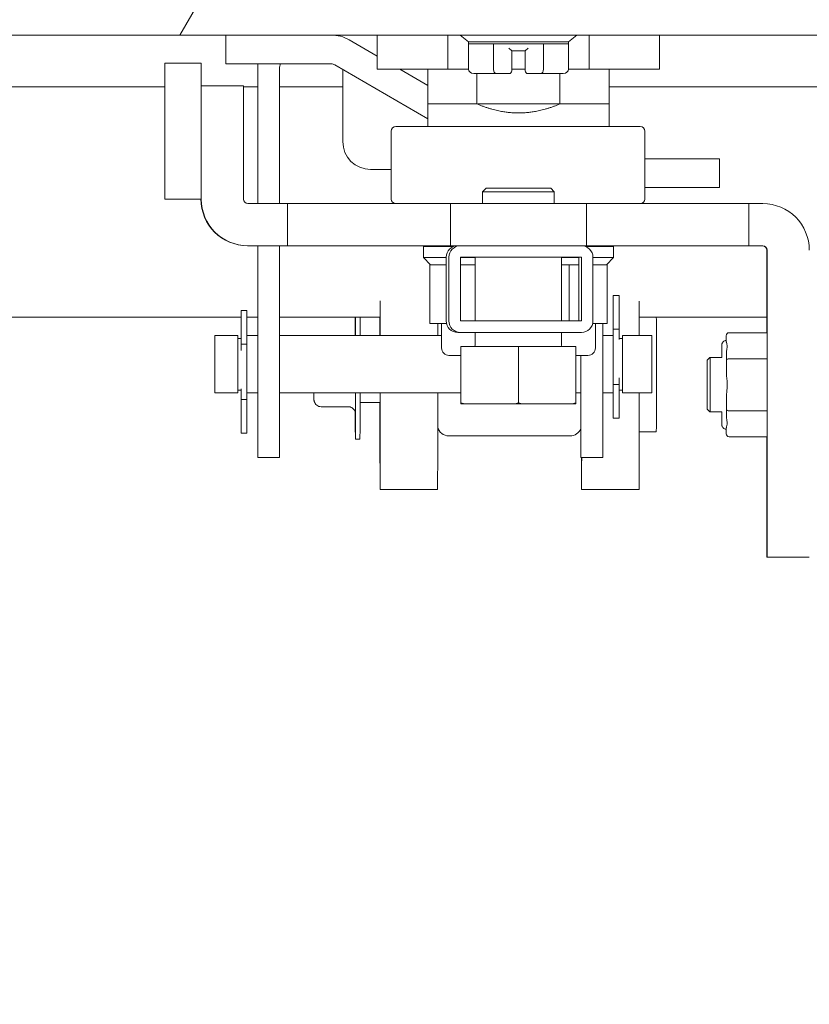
# Model space of a CAD drawing. Header units: inches. Extents: x 15 to 394, y 11 to 241.
# Tile 43 of 83: x 289.9 to 293.33, y 73.11 to 77.39. Entities that reach past the tile are written whole.
import ezdxf

# ---------------------------------------------------------------- set-up
doc = ezdxf.new("R2010")
doc.units = ezdxf.units.IN
doc.header["$LTSCALE"] = 24
doc.header["$MEASUREMENT"] = 0
doc.layers.get('0').update_dxf_attribs({"lineweight": 0})
for name, color, linetype, lineweight in [('Dimension (ANSI)', 7, 'Continuous', 5), ('Hatch (ANSI)', 7, 'Continuous', 5), ('Visible (ANSI)', 7, 'Continuous', 5)]:
    doc.layers.add(name, color=color, linetype=linetype, lineweight=lineweight)
doc.styles.add('ROMANS', font='tahoma.ttf')
doc.dimstyles.new('Default (ANSI)', dxfattribs={"dimscale": 24, "dimtxt": 0.07, "dimasz": 0.07, "dimexe": 0.125, "dimexo": 0.0625, "dimgap": 0.031496, "dimtad": 0, "dimtih": 1, "dimtoh": 1, "dimrnd": 1e-08, "dimzin": 0, "dimdsep": 46, "dimtxsty": 'ROMANS', "dimblk": 'Filled-1', "dimcen": 0.09, "dimdle": 0.393701, "dimclrd": 256, "dimclre": 256, "dimclrt": 256, "dimadec": 0, "dimazin": 0, "dimtfac": 0.928571, "dimtofl": 0, "dimtmove": 0, "dimatfit": 3, "dimfxl": 0, "dimtolj": 1, "dimtzin": 0, "dimlwd": -1, "dimlwe": -1, "dimarcsym": 0})

# ---------------------------------------------------------------- blocks, each defined once
blk = doc.blocks.new('Filled-1')
at = {"color": 0}
for p, q in [((0, 0), (-1, 0.1786)), ((-1, 0.1786), (-1, -0.1786)), ((-1, 0), (0, 0)), ((-1, -0.1786), (0, 0))]:
    blk.add_line(p, q, dxfattribs=at)
at = {"color": 0, "flags": 128}
blk.add_lwpolyline([(-1, -0.1786), (0, 0)], dxfattribs=at)
at = {"color": 0}
blk.add_solid([(-1, -0.1786), (0, 0), (-1, 0.1786), (-1, -0.1786)], dxfattribs=at)
blk = doc.blocks.new('*D30')
at = {"layer": 'Defpoints', "color": 0}
for p in [(293.7625, 94.1654), (248.7625, 76.8662), (293.7625, 76.8662)]:
    blk.add_point(p, dxfattribs=at)
at = {"layer": 'Dimension (ANSI)'}
for p, q in [((248.7625, 78.3662), (248.7625, 97.1654)), ((293.7625, 78.3662), (293.7625, 97.1654)), ((250.4425, 94.1654), (261.6575, 94.1654)), ((292.0825, 94.1654), (280.8674, 94.1654))]:
    blk.add_line(p, q, dxfattribs=at)
at = {"layer": 'Dimension (ANSI)', "xscale": 1.680000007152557, "yscale": 1.680000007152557, "zscale": 1.680000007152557, "rotation": 180}
blk.add_blockref('Filled-1', (248.7625, 94.1654), dxfattribs=at)
at = {"layer": 'Dimension (ANSI)', "xscale": 1.680000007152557, "yscale": 1.680000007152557, "zscale": 1.680000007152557}
blk.add_blockref('Filled-1', (293.7625, 94.1654), dxfattribs=at)
at = {"layer": 'Dimension (ANSI)', "insert": (271.2625, 94.1654), "char_height": 1.68, "attachment_point": 5, "style": 'ROMANS'}
blk.add_mtext('\\A1;\\fTahoma|b0|i0;\\H1.6800;(45.00) OPENING', dxfattribs=at)
blk = doc.blocks.new('*D31')
at = {"layer": 'Defpoints', "color": 0}
for p in [(293.7625, 94.1654), (293.7625, 76.8662), (296.7625, 76.0002)]:
    blk.add_point(p, dxfattribs=at)
at = {"layer": 'Dimension (ANSI)'}
for p, q in [((293.7625, 78.3662), (293.7625, 97.1654)), ((296.7625, 77.5002), (296.7625, 97.1654)), ((292.0825, 94.1654), (290.4025, 94.1654)), ((298.4425, 94.1654), (301.1753, 94.1654))]:
    blk.add_line(p, q, dxfattribs=at)
at = {"layer": 'Dimension (ANSI)', "xscale": 1.680000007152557, "yscale": 1.680000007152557, "zscale": 1.680000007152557}
blk.add_blockref('Filled-1', (293.7625, 94.1654), dxfattribs=at)
at = {"layer": 'Dimension (ANSI)', "xscale": 1.680000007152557, "yscale": 1.680000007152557, "zscale": 1.680000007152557, "rotation": 180}
blk.add_blockref('Filled-1', (296.7625, 94.1654), dxfattribs=at)
at = {"layer": 'Dimension (ANSI)', "insert": (304.0715, 94.1654), "char_height": 1.68, "attachment_point": 5, "style": 'ROMANS'}
blk.add_mtext('\\A1;3.00', dxfattribs=at)

msp = doc.modelspace()

# ---------------------------------------------------------------- hatches: boundary and pattern name
at = {"layer": 'Hatch (ANSI)'}
h = msp.add_hatch(dxfattribs=at)
h.set_pattern_fill('ANSI31', color=256, scale=24, angle=15, style=0)
edge = h.paths.add_edge_path()
edge.add_line((294.6179, 77.2256), (294.6179, 76.4533))
edge.add_line((294.6179, 76.4533), (294.7519, 76.4533))
edge.add_line((294.7519, 76.4533), (294.7519, 77.2256))
edge.add_ellipse((294.5241, 77.2256), major_axis=(0.2278, 0), ratio=1, start_angle=0, end_angle=90)
edge.add_line((294.5241, 77.4533), (272.4796, 77.4533))
edge.add_ellipse((272.4796, 77.2256), major_axis=(0, 0.2277), ratio=1, start_angle=0, end_angle=90)
edge.add_line((272.2519, 77.2256), (272.2519, 76.5833))
edge.add_line((272.2519, 76.5833), (272.3527, 76.5833))
edge.add_line((272.3527, 76.5833), (272.3859, 76.5833))
edge.add_line((272.3859, 76.5833), (272.3859, 76.637))
edge.add_line((272.3859, 76.637), (272.3859, 77.0817))
edge.add_line((272.3859, 77.0817), (272.3859, 77.2256))
edge.add_ellipse((272.4796, 77.2256), major_axis=(-0.0937, 0), ratio=1, start_angle=270, end_angle=360, ccw=False)
edge.add_line((272.4796, 77.3193), (294.5241, 77.3193))
edge.add_ellipse((294.5241, 77.2256), major_axis=(0, 0.0937), ratio=1, start_angle=270, end_angle=360, ccw=False)
h = msp.add_hatch(dxfattribs=at)
h.set_pattern_fill('ANSI31', color=256, scale=24, style=0)
edge = h.paths.add_edge_path()
edge.add_ellipse((247.2402, 76.0002), major_axis=(0, 0.2278), ratio=1, start_angle=0, end_angle=90)
edge.add_line((247.0125, 76.0002), (247.0125, 52.3932))
edge.add_ellipse((247.3027, 52.3932), major_axis=(-0.2903, 0), ratio=1, start_angle=0, end_angle=90)
edge.add_line((247.3027, 52.1029), (296.4722, 52.1029))
edge.add_ellipse((296.4722, 52.3932), major_axis=(0, -0.2903), ratio=1, start_angle=0, end_angle=90)
edge.add_line((296.7625, 52.3932), (296.7625, 76.0002))
edge.add_ellipse((296.5347, 76.0002), major_axis=(0.2278, 0), ratio=1, start_angle=0, end_angle=90)
edge.add_line((296.5347, 76.2279), (293.9902, 76.2279))
edge.add_ellipse((293.9902, 76.3217), major_axis=(0, -0.0938), ratio=1, start_angle=270, end_angle=360, ccw=False)
edge.add_line((293.8965, 76.3217), (293.8965, 76.8662))
edge.add_ellipse((293.9902, 76.8662), major_axis=(-0.0938, 0), ratio=1, start_angle=270, end_angle=360, ccw=False)
edge.add_line((293.9902, 76.9599), (294.3875, 76.9599))
edge.add_line((294.3875, 76.9599), (294.3875, 77.0939))
edge.add_line((294.3875, 77.0939), (293.9902, 77.0939))
edge.add_ellipse((293.9902, 76.8662), major_axis=(0, 0.2278), ratio=1, start_angle=0, end_angle=90)
edge.add_line((293.7625, 76.8662), (293.7625, 76.3217))
edge.add_ellipse((293.9902, 76.3217), major_axis=(-0.2278, 0), ratio=1, start_angle=0, end_angle=90)
edge.add_line((293.9902, 76.0939), (296.5347, 76.0939))
edge.add_ellipse((296.5347, 76.0002), major_axis=(0, 0.0938), ratio=1, start_angle=270, end_angle=360, ccw=False)
edge.add_line((296.6285, 76.0002), (296.6285, 52.3932))
edge.add_ellipse((296.4722, 52.3932), major_axis=(0.1562, 0), ratio=1, start_angle=270, end_angle=360, ccw=False)
edge.add_line((296.4722, 52.2369), (247.3027, 52.2369))
edge.add_ellipse((247.3027, 52.3932), major_axis=(0, -0.1562), ratio=1, start_angle=270, end_angle=360, ccw=False)
edge.add_line((247.1465, 52.3932), (247.1465, 76.0002))
edge.add_ellipse((247.2402, 76.0002), major_axis=(-0.0938, 0), ratio=1, start_angle=270, end_angle=360, ccw=False)
edge.add_line((247.2402, 76.0939), (248.5347, 76.0939))
edge.add_ellipse((248.5347, 76.3217), major_axis=(0, -0.2278), ratio=1, start_angle=0, end_angle=90)
edge.add_line((248.7625, 76.3217), (248.7625, 76.8662))
edge.add_ellipse((248.5347, 76.8662), major_axis=(0.2278, 0), ratio=1, start_angle=0, end_angle=90)
edge.add_line((248.5347, 77.0939), (248.1375, 77.0939))
edge.add_line((248.1375, 77.0939), (248.1375, 76.9599))
edge.add_line((248.1375, 76.9599), (248.5347, 76.9599))
edge.add_ellipse((248.5347, 76.8662), major_axis=(0, 0.0938), ratio=1, start_angle=270, end_angle=360, ccw=False)
edge.add_line((248.6285, 76.8662), (248.6285, 76.3217))
edge.add_ellipse((248.5347, 76.3217), major_axis=(0.0938, 0), ratio=1, start_angle=270, end_angle=360, ccw=False)
edge.add_line((248.5347, 76.2279), (248.1597, 76.2279))
edge.add_line((248.1597, 76.2279), (247.8472, 76.2279))
edge.add_line((247.8472, 76.2279), (247.5347, 76.2279))
edge.add_line((247.5347, 76.2279), (247.2402, 76.2279))
h = msp.add_hatch(dxfattribs=at)
h.set_pattern_fill('ANSI31', color=256, scale=24, angle=90, style=0)
edge = h.paths.add_edge_path()
edge.add_ellipse((291.812, 76.0771), major_axis=(-0.05, 0), ratio=1, start_angle=0, end_angle=90)
edge.add_line((291.812, 76.0271), (292.338, 76.0271))
edge.add_ellipse((292.338, 76.0771), major_axis=(0.05, 0), ratio=1, start_angle=270, end_angle=360)
edge.add_line((292.388, 76.0771), (292.388, 76.3541))
edge.add_ellipse((292.338, 76.3541), major_axis=(0.05, 0), ratio=1, start_angle=0, end_angle=90)
edge.add_line((292.338, 76.4041), (291.812, 76.4041))
edge.add_ellipse((291.812, 76.3541), major_axis=(-0.05, 0), ratio=1, start_angle=270, end_angle=360)
edge.add_line((291.762, 76.3541), (291.762, 76.0771))
h.paths.add_polyline_path([(291.812, 76.0771), (291.812, 76.3541), (292.338, 76.3541), (292.338, 76.0771)], flags=0)

# ---------------------------------------------------------------- linework, layer by layer
at = {"layer": 'Visible (ANSI)'}
for p, q in [((272.4796, 77.3193), (294.5241, 77.3193)), ((290.7918, 77.3193), (290.7918, 77.1943)), ((291.4506, 77.1708), (291.4506, 77.3193)), ((291.7575, 77.1708), (291.7575, 77.3193)), ((291.8468, 77.2899), (291.8108, 77.3193)), ((292.2819, 77.2899), (292.3179, 77.3193)), ((292.3712, 77.1708), (292.3712, 77.3193)), ((292.6781, 77.1708), (292.6781, 77.3193)), ((291.4506, 77.2276), (291.3281, 77.2984)), ((292.2819, 77.2899), (291.8468, 77.2899)), ((291.8468, 77.2899), (291.8468, 77.2821)), ((291.8468, 77.1718), (291.8468, 77.2821)), ((291.8468, 77.2821), (291.9556, 77.2821)), ((291.9556, 77.1718), (291.9556, 77.2821)), ((291.9556, 77.2821), (292.1731, 77.2821)), ((292.1731, 77.1718), (292.1731, 77.2821)), ((292.1731, 77.2821), (292.2819, 77.2821)), ((292.2819, 77.2899), (292.2819, 77.2821)), ((292.2819, 77.1718), (292.2819, 77.2821)), ((292.0348, 77.2506), (292.023, 77.2624)), ((292.0348, 77.1718), (292.0348, 77.2506)), ((292.0348, 77.2506), (292.0939, 77.2506)), ((292.0939, 77.2506), (292.1057, 77.2624)), ((292.0939, 77.2506), (292.0939, 77.1718)), ((290.6844, 77.197), (290.527, 77.197)), ((290.7918, 77.1943), (291.2499, 77.1943)), ((290.9304, 77.1943), (290.9304, 76.5872)), ((291.6707, 76.9562), (291.2656, 77.1901)), ((291.0254, 77.1743), (291.0254, 76.5872)), ((291.3004, 77.17), (291.3004, 76.8563)), ((291.4506, 77.1708), (291.7575, 77.1708)), ((291.6707, 77.1006), (291.549, 77.1708)), ((291.6707, 77.1708), (291.6707, 77.0202)), ((291.7575, 77.1708), (291.8469, 77.1708)), ((291.9112, 77.1521), (291.8696, 77.1521)), ((291.8839, 77.1521), (291.8839, 77.0202)), ((291.967, 77.1521), (291.9254, 77.1521)), ((292.023, 77.1521), (291.967, 77.1521)), ((292.0348, 77.1718), (292.0348, 77.1639)), ((292.0348, 77.1708), (292.0939, 77.1708)), ((292.0939, 77.1639), (292.0939, 77.1718)), ((292.1618, 77.1521), (292.1057, 77.1521)), ((292.2033, 77.1521), (292.1618, 77.1521)), ((292.2592, 77.1521), (292.2176, 77.1521)), ((292.2448, 77.1521), (292.2448, 77.0202)), ((292.2819, 77.1708), (292.3712, 77.1708)), ((292.3712, 77.1708), (292.6781, 77.1708)), ((292.4581, 77.1708), (292.4581, 77.0202)), ((290.5267, 77.0939), (273.8875, 77.0939)), ((290.6851, 77.0986), (290.6847, 77.0986)), ((290.6851, 77.0986), (290.6851, 76.6069)), ((290.6851, 77.0986), (290.8682, 77.0986)), ((290.8682, 77.0986), (290.8682, 76.6069)), ((290.9304, 77.0939), (290.8682, 77.0939)), ((291.3004, 77.0939), (291.0254, 77.0939)), ((293.7625, 77.0939), (292.4581, 77.0939)), ((291.6707, 77.0202), (291.6707, 77.0202)), ((291.6707, 77.0202), (291.8839, 77.0202)), ((291.6707, 77.0189), (291.6707, 76.9218)), ((291.8839, 77.0202), (291.8839, 77.0202)), ((292.2415, 77.0202), (291.8872, 77.0202)), ((292.2448, 77.0202), (292.2448, 77.0202)), ((292.2448, 77.0202), (292.458, 77.0202)), ((292.458, 77.0202), (292.4581, 77.0202)), ((292.4581, 76.9218), (292.4581, 77.0189)), ((291.5112, 76.6069), (291.5112, 76.9021)), ((292.5939, 76.9218), (291.5309, 76.9218)), ((292.6136, 76.6069), (292.6136, 76.9021)), ((292.6136, 76.7821), (292.9389, 76.7821)), ((292.9389, 76.6571), (292.9389, 76.7821)), ((291.4214, 76.7353), (291.5112, 76.7353)), ((291.9232, 76.6541), (291.9076, 76.6385)), ((292.2201, 76.6385), (291.9076, 76.6385)), ((291.9076, 76.6385), (291.9076, 76.5872)), ((291.9232, 76.6541), (292.2045, 76.6541)), ((292.2045, 76.6541), (292.2201, 76.6385)), ((292.2201, 76.6385), (292.2201, 76.5872)), ((292.9389, 76.6571), (292.6136, 76.6571)), ((290.6844, 76.6064), (290.527, 76.6064)), ((290.8879, 76.5872), (291.0604, 76.5872)), ((291.0604, 76.5872), (291.769, 76.5872)), ((291.0604, 76.4041), (291.0604, 76.5872)), ((291.769, 76.5872), (292.3595, 76.5872)), ((291.769, 76.4041), (291.769, 76.5872)), ((292.3595, 76.5872), (293.0658, 76.5872)), ((292.3595, 76.4041), (292.3595, 76.5872)), ((293.1261, 76.5872), (293.0658, 76.5872)), ((293.0658, 76.4041), (293.0658, 76.5872)), ((290.8879, 76.4041), (290.8865, 76.4041)), ((290.8879, 76.4041), (291.0604, 76.4041)), ((290.9304, 76.4041), (290.9304, 75.6718)), ((291.0254, 76.4041), (291.0254, 75.6718)), ((291.0604, 76.4041), (291.769, 76.4041)), ((291.651, 76.4002), (291.7809, 76.4002)), ((291.651, 76.4002), (291.651, 76.3529)), ((291.769, 76.4041), (291.8013, 76.4041)), ((291.812, 76.4041), (291.8013, 76.4041)), ((292.338, 76.4041), (291.812, 76.4041)), ((292.338, 76.4041), (292.3595, 76.4041)), ((292.3575, 76.4002), (292.4777, 76.4002)), ((292.3595, 76.4041), (293.0658, 76.4041)), ((292.4304, 76.4041), (292.4304, 76.4002)), ((292.4777, 76.4002), (292.4777, 76.3529)), ((293.1261, 76.4041), (293.0658, 76.4041)), ((293.1444, 76.0261), (293.1444, 76.3844)), ((293.1458, 75.0502), (293.1458, 76.3844)), ((291.651, 76.3529), (291.7503, 76.3529)), ((291.6825, 76.3214), (291.651, 76.3529)), ((291.7503, 76.3541), (291.7503, 76.0771)), ((291.762, 76.3541), (291.762, 76.0771)), ((291.812, 76.0771), (291.812, 76.3541)), ((291.812, 76.3541), (292.338, 76.3541)), ((291.812, 76.3529), (291.8763, 76.3529)), ((291.8763, 76.0771), (291.8763, 76.3541)), ((292.2513, 76.0771), (292.2513, 76.3541)), ((292.2513, 76.3529), (292.3263, 76.3529)), ((292.3263, 76.0771), (292.3263, 76.3541)), ((292.338, 76.3541), (292.338, 76.0771)), ((292.388, 76.0771), (292.388, 76.3541)), ((292.388, 76.3529), (292.4777, 76.3529)), ((292.4463, 76.3214), (292.4777, 76.3529)), ((291.6846, 76.3214), (291.6793, 76.3214)), ((291.6793, 76.3214), (291.6793, 76.0655)), ((291.6846, 76.3214), (291.7503, 76.3214)), ((291.812, 76.3214), (291.8763, 76.3214)), ((292.2513, 76.3214), (292.2757, 76.3214)), ((292.2849, 76.3214), (292.2757, 76.3214)), ((292.2888, 76.3214), (292.2849, 76.3214)), ((292.2849, 76.3214), (292.2849, 76.0771)), ((292.2888, 76.3214), (292.3263, 76.3214)), ((292.388, 76.3214), (292.4463, 76.3214)), ((292.4494, 76.3214), (292.4463, 76.3214)), ((292.4494, 76.3214), (292.4494, 76.0655)), ((292.4766, 76.1877), (292.4766, 76.0412)), ((292.4766, 76.1877), (292.5026, 76.1877)), ((292.5026, 76.1877), (292.5026, 76.0412)), ((290.8579, 75.9765), (290.8579, 76.123)), ((290.8839, 76.123), (290.8579, 76.123)), ((290.8839, 75.9765), (290.8839, 76.123)), ((293.1449, 76.1486), (293.1449, 76.0261)), ((293.1452, 75.9568), (293.1452, 76.1486)), ((290.8579, 76.0939), (273.8875, 76.0939)), ((290.9304, 76.0939), (290.8839, 76.0939)), ((291.4629, 76.0939), (291.0254, 76.0939)), ((292.338, 76.0771), (291.812, 76.0771)), ((293.1444, 76.0939), (292.5892, 76.0939)), ((291.7517, 76.0655), (291.6793, 76.0655)), ((291.7297, 76.0655), (291.7297, 75.9602)), ((292.4494, 76.0655), (292.3867, 76.0655)), ((292.399, 76.0655), (292.399, 75.9602)), ((292.4304, 76.0655), (292.4304, 75.6718)), ((292.4766, 76.0017), (292.4766, 76.0412)), ((292.4766, 76.0412), (292.5026, 76.0412)), ((292.5026, 76.0412), (292.5026, 75.9961)), ((290.7439, 76.0136), (290.7439, 75.7641)), ((290.7439, 76.0136), (290.8439, 76.0136)), ((290.8439, 76.0136), (290.8439, 75.7641)), ((290.8579, 76.0008), (290.8439, 76.0008)), ((290.8839, 76.0136), (290.9304, 76.0136)), ((291.0254, 76.0136), (291.7297, 76.0136)), ((291.8003, 76.0271), (291.812, 76.0271)), ((291.812, 76.0271), (292.338, 76.0271)), ((291.8763, 75.9703), (291.8763, 76.0271)), ((292.2513, 75.9703), (292.2513, 76.0271)), ((292.4304, 76.0136), (292.4766, 76.0136)), ((292.4766, 76.0017), (292.4766, 75.826)), ((292.5166, 76.0008), (292.5026, 76.0008)), ((292.5166, 75.7641), (292.5166, 76.0136)), ((292.5166, 76.0136), (292.6439, 76.0136)), ((292.6439, 76.0136), (292.6439, 75.7641)), ((292.9679, 76.0125), (292.9679, 75.9927)), ((293.1451, 76.0261), (292.9797, 76.0261)), ((293.1453, 75.913), (293.1451, 76.0261)), ((290.8579, 75.9765), (290.8839, 75.9765)), ((290.8579, 75.9482), (290.8579, 75.9765)), ((290.8839, 75.9765), (290.8839, 75.9516)), ((290.8839, 75.7759), (290.8839, 75.9516)), ((291.8137, 75.9666), (291.814, 75.9666)), ((291.8137, 75.9666), (291.8137, 75.721)), ((291.814, 75.9666), (292.0642, 75.9666)), ((291.814, 75.9666), (291.814, 75.721)), ((292.0642, 75.9666), (292.314, 75.9666)), ((292.0642, 75.9666), (292.0642, 75.721)), ((292.314, 75.9666), (292.314, 75.721)), ((291.7622, 75.9277), (291.8137, 75.9277)), ((292.314, 75.9277), (292.3665, 75.9277)), ((292.3354, 75.9277), (292.3354, 75.6718)), ((292.8852, 75.9061), (292.897, 75.9179)), ((292.9482, 75.9179), (292.897, 75.9179)), ((293.1453, 75.913), (292.98, 75.913)), ((293.1453, 75.6866), (293.1453, 75.913)), ((292.4766, 75.8012), (292.4766, 75.826)), ((292.5026, 75.8294), (292.5026, 75.8012)), ((290.8579, 75.7768), (290.8439, 75.7768)), ((290.8579, 75.7365), (290.8579, 75.7815)), ((290.8839, 75.7759), (290.8839, 75.7365)), ((291.8138, 75.8103), (291.8139, 75.8103)), ((291.8138, 75.7166), (291.8138, 75.8103)), ((291.8139, 75.8103), (291.8139, 75.7166)), ((292.5026, 75.8012), (292.4766, 75.8012)), ((292.4766, 75.8012), (292.4766, 75.6547)), ((292.5026, 75.8012), (292.5026, 75.6547)), ((292.5166, 75.7768), (292.5026, 75.7768)), ((290.7439, 75.7641), (290.8439, 75.7641)), ((290.8839, 75.7365), (290.8579, 75.7365)), ((290.8579, 75.59), (290.8579, 75.7365)), ((290.8839, 75.7641), (290.9304, 75.7641)), ((290.8839, 75.59), (290.8839, 75.7365)), ((291.0254, 75.7641), (291.8137, 75.7641)), ((292.314, 75.7641), (292.3354, 75.7641)), ((292.4304, 75.7641), (292.4766, 75.7641)), ((292.5166, 75.7641), (292.6439, 75.7641)), ((291.3239, 75.7044), (291.2064, 75.7044)), ((291.4626, 75.7235), (291.3754, 75.7235)), ((291.8137, 75.7166), (291.8138, 75.7166)), ((291.8139, 75.7166), (291.8138, 75.7166)), ((291.8139, 75.7166), (291.814, 75.7166)), ((291.814, 75.7166), (291.8279, 75.7166)), ((291.8279, 75.7166), (292.0503, 75.7166)), ((292.0503, 75.7166), (292.0781, 75.7166)), ((292.0781, 75.7166), (292.3002, 75.7166)), ((292.3002, 75.7166), (292.314, 75.7166)), ((292.8852, 75.6935), (292.897, 75.6817)), ((290.9304, 75.4843), (290.9304, 75.6718)), ((291.0254, 75.6718), (291.0254, 75.4843)), ((292.3354, 75.4843), (292.3354, 75.6718)), ((292.4304, 75.6718), (292.4304, 75.4843)), ((292.4766, 75.6547), (292.5026, 75.6547)), ((292.9482, 75.6817), (292.897, 75.6817)), ((293.1453, 75.6866), (292.98, 75.6866)), ((293.1451, 75.5734), (293.1453, 75.6866)), ((292.9679, 75.6069), (292.9679, 75.587)), ((293.1452, 75.4439), (293.1452, 75.6427)), ((290.8839, 75.59), (290.8579, 75.59)), ((291.3751, 75.5638), (291.3551, 75.5638)), ((292.2883, 75.5775), (291.7623, 75.5775)), ((292.6636, 75.595), (292.5892, 75.595)), ((293.1451, 75.5734), (292.9797, 75.5734)), ((293.1444, 75.0502), (293.1444, 75.5734)), ((293.1449, 75.5734), (293.1449, 75.4439)), ((290.9304, 75.4843), (291.0254, 75.4843)), ((292.3354, 75.4843), (292.4304, 75.4843)), ((291.4626, 75.345), (291.7126, 75.345)), ((292.3386, 75.345), (292.5886, 75.345)), ((293.1458, 75.0502), (293.1444, 75.0502)), ((293.1458, 75.0502), (293.3288, 75.0502))]:
    msp.add_line(p, q, dxfattribs=at)
for centre, radius, start, end in [((291.2499, 77.1631), 0.1563, 60, 90), ((291.0754, 77.1743), 0.05, 156.4218, 180), ((291.2499, 77.1631), 0.0312, 60, 90), ((292.023, 77.1639), 0.0118, 270, 0), ((292.1057, 77.1639), 0.0118, 180, 270), ((291.5309, 76.9021), 0.0197, 90, 180), ((292.5939, 76.9021), 0.0197, 0, 90), ((291.4214, 76.8563), 0.121, 180, 270), ((290.8879, 76.6069), 0.0197, 180, 270), ((291.5309, 76.6069), 0.0197, 180, 270), ((292.5939, 76.6069), 0.0197, 270, 0), ((291.8003, 76.3541), 0.05, 90, 180), ((291.812, 76.3541), 0.05, 90, 180), ((291.7985, 76.3541), 0.05, 90, 112.8658), ((292.338, 76.3541), 0.05, 0, 90), ((293.1247, 76.3844), 0.0197, 0, 90), ((293.1261, 76.3844), 0.0197, 0, 90), ((291.8003, 76.0771), 0.05, 180, 270), ((291.812, 76.0771), 0.05, 180, 270), ((292.338, 76.0771), 0.05, 270, 0), ((291.7622, 75.9602), 0.0325, 180, 270), ((291.8726, 75.9703), 0.00375, 270, 0), ((292.2551, 75.9703), 0.00375, 180, 270), ((292.3665, 75.9602), 0.0325, 270, 0)]:
    msp.add_arc(centre, radius, start, end, dxfattribs=at)
for centre, major_axis in [((290.527, 76.9017), (0, -0.2953)), ((290.527, 76.9017), (0, -0.0827)), ((292.8852, 75.7998), (0, -0.1063))]:
    msp.add_ellipse(centre, major_axis=major_axis, ratio=0.001274, dxfattribs=at)
for centre, major_axis, ratio, start_param, end_param in [((290.6844, 76.9017), (0, -0.2953), 0.001274, 0, 3.141593), ((291.8696, 77.1718), (-0.0227, 0), 0.866025, 0, 1.570796), ((291.9254, 77.1639), (0, -0.0118), 0.820945, 6.28317, 6.283417), ((291.967, 77.1718), (0, 0.0197), 0.57735, 1.570796, 3.141593), ((292.1618, 77.1718), (0, 0.0197), 0.57735, 3.141593, 4.712389), ((292.2592, 77.1718), (0.0227, 0), 0.866025, 4.712389, 6.283185), ((290.8865, 76.6069), (0.0004, -0.2028), 0.999999, 4.712389, 6.281166), ((290.8879, 76.6069), (0, -0.2028), 0.999999, 4.712389, 6.283185), ((293.1261, 76.3844), (0, 0.2028), 0.999999, 4.712389, 6.283185), ((293.1451, 76.1486), (0, 0.1201), 0.001274, 4.712389, 7.853982), ((291.4626, 75.845), (0, 0.5), 0.001274, 5.056203, 5.405581), ((292.5886, 75.845), (0, 0.5), 0.001274, 5.056203, 5.403496), ((291.3551, 75.845), (0, 0.2812), 0.001274, 0.48431, 0.928227), ((291.3551, 75.845), (0, -0.2812), 0.001274, 2.213365, 2.657283), ((291.3751, 75.845), (0, -0.2812), 0.001274, 2.213365, 2.657283), ((291.4626, 75.845), (0, -0.5), 0.001274, 4.191317, 4.368575), ((292.6636, 75.845), (0, 0.25), 0.001274, 3.141593, 6.189567), ((291.7126, 75.845), (0, 0.5), 0.001274, 5.056203, 5.169108), ((292.9797, 76.0125), (0, 0.0136), 0.866025, 0, 1.570796), ((292.9679, 75.7998), (0, 0.1929), 0.001274, 6.060622, 6.283185), ((292.897, 75.7998), (0, -0.1181), 0.001274, 6.281912, 9.426051), ((292.9679, 75.7998), (0, -0.1929), 0.001274, 1.871832, 2.316958), ((292.98, 75.9061), (-0.0118, 0), 0.577349, 4.710479, 6.281275), ((291.3551, 75.845), (0, -0.2812), 0.001274, 5.351021, 7.561993), ((291.3751, 75.845), (0, -0.2812), 0.001274, 0, 1.278808), ((291.4626, 75.845), (0, -0.5), 0.001274, 4.957846, 7.691346), ((291.4626, 75.845), (0, -0.125), 0.001274, 6.045986, 7.149448), ((291.7126, 75.845), (0, -0.5), 0.001274, 0, 1.408161), ((292.5886, 75.845), (0, -0.5), 0.001274, 0, 1.408161), ((292.9679, 75.7998), (0, -0.1929), 0.001274, 0.824634, 1.269761), ((292.98, 75.6934), (-0.0118, 0), 0.577349, 0.00191, 1.572707), ((291.7622, 75.6258), (-0.05, 0.0002), 0.965925, 0.197423, 1.575717), ((292.2882, 75.6258), (0.05, -0.0002), 0.965925, 4.717309, 5.946473), ((292.9679, 75.7998), (0, -0.1929), 0.001274, 0, 0.222563), ((292.9797, 75.587), (0, -0.0136), 0.866025, 4.712389, 6.283185), ((292.3386, 75.845), (0, -0.5), 0.001274, 5.518239, 7.048131), ((293.1451, 75.4439), (0, -0.1201), 0.001274, 4.712389, 7.853982)]:
    msp.add_ellipse(centre, major_axis=major_axis, ratio=ratio, start_param=start_param, end_param=end_param, dxfattribs=at)
for points in [[(291.9112, 77.1521), (291.9112, 77.1521), (291.9112, 77.1521), (291.9112, 77.1521)], [(291.9112, 77.1521), (291.9112, 77.1521), (291.9112, 77.1521), (291.9112, 77.1521)], [(291.9254, 77.1521), (291.9198, 77.1521), (291.9154, 77.1521), (291.9112, 77.1521)], [(292.2176, 77.1521), (292.2133, 77.1521), (292.2089, 77.1521), (292.2033, 77.1521)], [(292.2176, 77.1521), (292.2176, 77.1521), (292.2176, 77.1521), (292.2176, 77.1521)]]:
    msp.add_open_spline(points, degree=3, dxfattribs=at)
for points, weights in [([(291.6707, 77.0202), (291.6707, 77.0196), (291.6707, 77.0189)], [1.57142857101, 1.57271873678, 1.57398771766]), ([(291.8839, 77.0202), (291.9784, 76.9809), (292.0644, 76.9809)], [1.57142857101, 1.64999999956, 1.64999999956]), ([(292.2448, 77.0202), (292.1503, 76.9809), (292.0644, 76.9809)], [1.57142857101, 1.64999999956, 1.64999999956]), ([(292.4581, 77.0202), (292.4581, 77.0196), (292.4581, 77.0189)], [1.57142857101, 1.57271873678, 1.57398771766]), ([(291.8137, 75.721), (291.8137, 75.7187), (291.8137, 75.7166)], [1, 1.00039648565, 1]), ([(291.814, 75.721), (291.8211, 75.7187), (291.8279, 75.7166)], [1, 1.00039648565, 1]), ([(291.814, 75.7166), (291.814, 75.7187), (291.814, 75.721)], [1, 1.00039648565, 1]), ([(292.0503, 75.7166), (292.0572, 75.7187), (292.0642, 75.721)], [1, 1.00039648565, 1]), ([(292.0642, 75.721), (292.0712, 75.7187), (292.0781, 75.7166)], [1, 1.00039648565, 1]), ([(292.3002, 75.7166), (292.307, 75.7187), (292.314, 75.721)], [1, 1.00039648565, 1]), ([(292.314, 75.721), (292.314, 75.7187), (292.314, 75.7166)], [1, 1.00039648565, 1])]:
    msp.add_rational_spline(points, weights, degree=2, dxfattribs=at)
for points, knots in [([(291.745, 76.4002), (291.7487, 76.4017), (291.7527, 76.4029), (291.7592, 76.4039), (291.7618, 76.4041), (291.7644, 76.4041)], [0.41024081, 0.41024081, 0.41024081, 0.41024081, 0.44095256, 0.44095256, 0.46076, 0.46076, 0.46076, 0.46076]), ([(291.3549, 76.0136), (291.3549, 76.0136), (291.3549, 76.0136), (291.355, 76.0138), (291.355, 76.014), (291.355, 76.0145), (291.355, 76.0148), (291.3551, 76.0151), (291.3551, 76.0153), (291.3551, 76.0156), (291.3551, 76.0157), (291.3551, 76.0159), (291.3551, 76.0159), (291.3551, 76.0159)], [0.11623212, 0.11623212, 0.11623212, 0.11623212, 0.11631376, 0.11631376, 0.11842806, 0.11842806, 0.12154643, 0.12154643, 0.12469043, 0.12469043, 0.12964157, 0.12964157, 0.13955364, 0.13955364, 0.13955364, 0.13955364]), ([(292.9481, 75.9179), (292.9481, 75.9283), (292.9481, 75.9376), (292.9481, 75.9554), (292.9481, 75.9629), (292.9482, 75.9696), (292.9482, 75.9711), (292.9482, 75.9726), (292.9482, 75.9729), (292.9482, 75.9735), (292.9482, 75.9736), (292.9483, 75.9744), (292.9483, 75.9746), (292.9483, 75.975), (292.9483, 75.9751), (292.9484, 75.9755), (292.9484, 75.9758), (292.9485, 75.9765), (292.9486, 75.9768), (292.9488, 75.9778), (292.949, 75.9784), (292.9496, 75.9803), (292.9501, 75.9815), (292.9517, 75.9843), (292.9529, 75.9858), (292.9558, 75.9886), (292.9575, 75.9899), (292.9613, 75.9917), (292.9634, 75.9923), (292.9662, 75.9926), (292.9671, 75.9927), (292.9679, 75.9927)], [1.0869848, 1.0869848, 1.0869848, 1.0869848, 1.1954695, 1.1954695, 1.3358079, 1.3358079, 1.3972787, 1.3972787, 1.4252145, 1.4252145, 1.4388666, 1.4388666, 1.4417973, 1.4417973, 1.443414, 1.443414, 1.4459129, 1.4459129, 1.4488359, 1.4488359, 1.4538611, 1.4538611, 1.463618, 1.463618, 1.4784302, 1.4784302, 1.4943246, 1.4943246, 1.5102562, 1.5102562, 1.5165691, 1.5165691, 1.5165691, 1.5165691]), ([(292.9681, 75.9307), (292.9681, 75.9323), (292.9681, 75.9339), (292.9685, 75.9395), (292.9689, 75.9433), (292.97, 75.9507), (292.9705, 75.9541), (292.9712, 75.9598), (292.9714, 75.9621), (292.9715, 75.9659), (292.9715, 75.9675), (292.9713, 75.9711), (292.9711, 75.973), (292.9702, 75.9783), (292.9694, 75.9812), (292.9684, 75.9849), (292.9681, 75.986), (292.968, 75.9873), (292.968, 75.9876), (292.968, 75.9879)], [-0.8497756, -0.8497756, -0.8497756, -0.8497756, -0.8331294, -0.8331294, -0.7901564, -0.7901564, -0.747117, -0.747117, -0.7163102, -0.7163102, -0.6939878, -0.6939878, -0.6627803, -0.6627803, -0.6058766, -0.6058766, -0.576824, -0.576824, -0.5672053, -0.5672053, -0.5672053, -0.5672053]), ([(292.9681, 75.857), (292.9681, 75.8557), (292.9682, 75.8543), (292.9683, 75.8491), (292.9686, 75.8451), (292.9695, 75.8334), (292.9704, 75.8257), (292.9713, 75.8134), (292.9715, 75.809), (292.9716, 75.803), (292.9716, 75.8014), (292.9716, 75.7998)], [0.5672054, 0.5672054, 0.5672054, 0.5672054, 0.5768241, 0.5768241, 0.6058766, 0.6058766, 0.6627804, 0.6627804, 0.6939879, 0.6939879, 0.705629, 0.705629, 0.705629, 0.705629]), ([(292.9716, 75.7998), (292.9716, 75.7983), (292.9716, 75.7968), (292.9715, 75.7911), (292.9713, 75.7869), (292.9706, 75.7768), (292.9701, 75.7711), (292.969, 75.7598), (292.9685, 75.7543), (292.9682, 75.7468), (292.9681, 75.7447), (292.9681, 75.7426)], [0.705629, 0.705629, 0.705629, 0.705629, 0.7163104, 0.7163104, 0.7471171, 0.7471171, 0.7901566, 0.7901566, 0.8331295, 0.8331295, 0.8497757, 0.8497757, 0.8497757, 0.8497757]), ([(291.2064, 75.7044), (291.203, 75.7044), (291.1996, 75.705), (291.1932, 75.7071), (291.1902, 75.7087), (291.1849, 75.7127), (291.1825, 75.7151), (291.1788, 75.7206), (291.1773, 75.7237), (291.1759, 75.7284), (291.1756, 75.73), (291.1753, 75.732), (291.1753, 75.7324), (291.1752, 75.7331), (291.1752, 75.7333), (291.1752, 75.7338), (291.1751, 75.734), (291.1751, 75.7344), (291.1751, 75.7345), (291.1751, 75.7348), (291.1751, 75.7349), (291.1751, 75.7353), (291.1751, 75.7355), (291.1751, 75.7363), (291.1751, 75.737), (291.1751, 75.7412), (291.175, 75.747), (291.175, 75.7577), (291.175, 75.7608), (291.175, 75.7641)], [0, 0, 0, 0, 0.025742, 0.025742, 0.0510182, 0.0510182, 0.0763109, 0.0763109, 0.101599, 0.101599, 0.113926, 0.113926, 0.1172596, 0.1172596, 0.119562, 0.119562, 0.1223142, 0.1223142, 0.1250422, 0.1250422, 0.1297102, 0.1297102, 0.1413318, 0.1413318, 0.1761973, 0.1761973, 0.2825806, 0.2825806, 0.3198524, 0.3198524, 0.3198524, 0.3198524]), ([(291.3551, 75.6741), (291.3551, 75.6741), (291.3551, 75.6742), (291.3551, 75.6745), (291.3551, 75.6746), (291.3551, 75.6749), (291.355, 75.6751), (291.355, 75.6756), (291.355, 75.6758), (291.355, 75.6763), (291.3549, 75.6766), (291.3548, 75.6774), (291.3548, 75.6778), (291.3546, 75.6789), (291.3544, 75.6797), (291.3539, 75.6819), (291.3534, 75.6835), (291.3517, 75.6876), (291.3503, 75.6901), (291.3465, 75.6949), (291.344, 75.6972), (291.3385, 75.7009), (291.3354, 75.7024), (291.3295, 75.704), (291.3267, 75.7044), (291.3239, 75.7044)], [1.4518268, 1.4518268, 1.4518268, 1.4518268, 1.4634736, 1.4634736, 1.4672192, 1.4672192, 1.471506, 1.471506, 1.4735372, 1.4735372, 1.4765077, 1.4765077, 1.4799365, 1.4799365, 1.4857621, 1.4857621, 1.4977844, 1.4977844, 1.5195108, 1.5195108, 1.5446735, 1.5446735, 1.5699608, 1.5699608, 1.5914846, 1.5914846, 1.5914846, 1.5914846]), ([(292.9679, 75.6069), (292.9675, 75.6069), (292.9672, 75.6069), (292.9656, 75.607), (292.9645, 75.6071), (292.9613, 75.6079), (292.9593, 75.6087), (292.9558, 75.6109), (292.9541, 75.6123), (292.9515, 75.6155), (292.9504, 75.6174), (292.9492, 75.6202), (292.9489, 75.6212), (292.9486, 75.6225), (292.9486, 75.6229), (292.9484, 75.6235), (292.9484, 75.6239), (292.9483, 75.6245), (292.9483, 75.6248), (292.9483, 75.6252), (292.9483, 75.6253), (292.9482, 75.6256), (292.9482, 75.6257), (292.9482, 75.626), (292.9482, 75.6262), (292.9482, 75.6267), (292.9482, 75.627), (292.9482, 75.6288), (292.9482, 75.6312), (292.9481, 75.6405), (292.9481, 75.6497), (292.9481, 75.6676), (292.9481, 75.6743), (292.9481, 75.6817)], [0, 0, 0, 0, 0.0028754, 0.0028754, 0.0115307, 0.0115307, 0.0276642, 0.0276642, 0.0435905, 0.0435905, 0.0595167, 0.0595167, 0.0672263, 0.0672263, 0.0699936, 0.0699936, 0.0728619, 0.0728619, 0.0760734, 0.0760734, 0.0786367, 0.0786367, 0.0827812, 0.0827812, 0.0921042, 0.0921042, 0.1200363, 0.1200363, 0.2041639, 0.2041639, 0.3537215, 0.3537215, 0.4295685, 0.4295685, 0.4295685, 0.4295685]), ([(292.968, 75.6116), (292.968, 75.6121), (292.968, 75.6126), (292.9684, 75.6146), (292.9688, 75.6163), (292.9699, 75.6202), (292.9705, 75.6225), (292.9712, 75.6268), (292.9714, 75.6287), (292.9715, 75.6323), (292.9715, 75.6338), (292.9714, 75.6377), (292.9712, 75.6401), (292.9703, 75.6472), (292.9695, 75.652), (292.9685, 75.66), (292.9683, 75.6629), (292.9681, 75.6668), (292.9681, 75.6678), (292.9681, 75.6688)], [-0.8497758, -0.8497758, -0.8497758, -0.8497758, -0.8331296, -0.8331296, -0.7901566, -0.7901566, -0.7471171, -0.7471171, -0.7163104, -0.7163104, -0.6939879, -0.6939879, -0.6627804, -0.6627804, -0.6058766, -0.6058766, -0.5768241, -0.5768241, -0.5672055, -0.5672055, -0.5672055, -0.5672055])]:
    msp.add_open_spline(points, degree=3, knots=knots, dxfattribs=at)

# ---------------------------------------------------------------- dimensions: what is measured, and where the dimension line sits
at = {"layer": 'Dimension (ANSI)'}
dim = msp.add_linear_dim(base=(293.7625, 94.1654), p1=(248.7625, 76.8662), p2=(293.7625, 76.8662), text='\\fTahoma|b0|i0;\\H1.6800;(<>) OPENING', dimstyle='Default (ANSI)', override={"dimgap": 0.031496, "dimtih": 0, "dimtoh": 0, "dimdec": 2, "dimtol": 0, "dimlim": 0, "dimtp": 0, "dimtm": 0, "dimtdec": 2, "dimatfit": 1}, dxfattribs=at)
dim.commit()
dim.dimension.update_dxf_attribs({"geometry": '*D30', "text_midpoint": (271.2625, 94.1654), "dimtype": 160})
dim = msp.add_linear_dim(base=(293.7625, 94.1654), p1=(296.7625, 76.0002), p2=(293.7625, 76.8662), dimstyle='Default (ANSI)', override={"dimgap": 0.031496, "dimtih": 0, "dimtoh": 0, "dimdec": 2, "dimtol": 0, "dimlim": 0, "dimtp": 0, "dimtm": 0, "dimtdec": 2, "dimatfit": 1}, dxfattribs=at)
dim.commit()
dim.dimension.update_dxf_attribs({"geometry": '*D31', "text_midpoint": (304.0715, 94.1654), "dimtype": 160})

doc.saveas('drawing.dxf')
